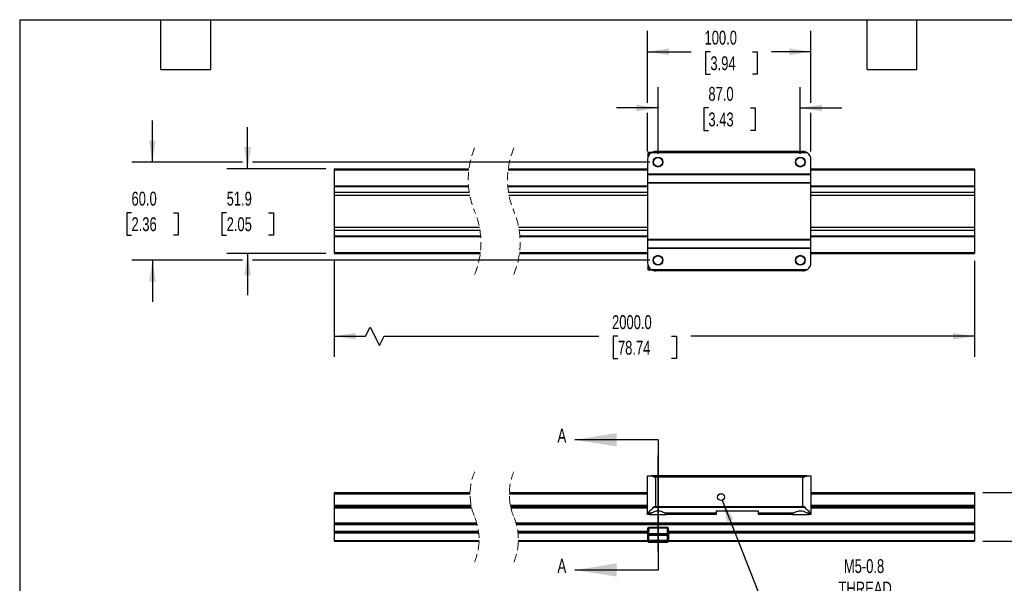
# Model space of a CAD drawing. Header units: millimetres. Extents: x 25 to 1092, y 25 to 838.
# Tile 2 of 6: x 25 to 628, y 493 to 838. Entities that reach past the tile are written whole.
import ezdxf

# ---------------------------------------------------------------- set-up
doc = ezdxf.new("R2010")
doc.units = ezdxf.units.MM
doc.header["$LTSCALE"] = 4
for name, pattern in [('SLD-Center', [19.05, 15.24, -1.27, 1.27, -1.27]), ('SLD-Dashed', [1.905, 1.27, -0.635]), ('SLD-Solid', [0])]:
    doc.linetypes.add(name, pattern=pattern)
doc.layers.add('CENTER', color=40, linetype='SLD-Center')
doc.layers.add('DIMENSIONS', color=140, linetype='SLD-Solid', lineweight=25)
doc.layers.add('TEXT', color=140, linetype='SLD-Solid', lineweight=25)
doc.styles.add('SLDTEXTSTYLE0', font='TXT', dxfattribs={"width": 0.7})
doc.dimstyles.new('SLDDIMSTYLE0', dxfattribs={"dimtxt": 8.632031, "dimasz": 13.208, "dimexe": 0, "dimexo": 0.0625, "dimgap": 2.158008, "dimtad": 0, "dimtih": 1, "dimtoh": 1, "dimrnd": 1e-09, "dimzin": 12, "dimdsep": 46, "dimtxsty": 'SLDTEXTSTYLE0', "dimsah": 1, "dimcen": 0, "dimadec": 0, "dimazin": 3, "dimtfac": 1, "dimtofl": 0, "dimtmove": 0, "dimatfit": 3, "dimfxl": 0, "dimfrac": 2, "dimtolj": 1, "dimtzin": 12, "dimarcsym": 0})
doc.dimstyles.new('SLDDIMSTYLE1', dxfattribs={"dimtxt": 8.632031, "dimasz": 13.208, "dimexe": 0, "dimexo": 0.0625, "dimgap": 2.158008, "dimtad": 0, "dimtih": 1, "dimtoh": 1, "dimrnd": 1e-09, "dimzin": 12, "dimdsep": 46, "dimtxsty": 'SLDTEXTSTYLE0', "dimsah": 1, "dimcen": 0.09, "dimadec": 0, "dimazin": 3, "dimtfac": 1, "dimtmove": 0, "dimatfit": 0, "dimfxl": 0, "dimfrac": 2, "dimtolj": 1, "dimtzin": 12, "dimarcsym": 0})
doc.dimstyles.new('SLDDIMSTYLE2', dxfattribs={"dimtxt": 8.632031, "dimasz": 13.208, "dimexe": 0, "dimexo": 0.0625, "dimgap": 2.158008, "dimtad": 0, "dimtih": 1, "dimtoh": 1, "dimrnd": 1e-09, "dimzin": 4, "dimdsep": 46, "dimtxsty": 'SLDTEXTSTYLE0', "dimsah": 1, "dimcen": 0.09, "dimadec": 0, "dimazin": 1, "dimtfac": 1, "dimtmove": 0, "dimatfit": 0, "dimfxl": 0, "dimfrac": 2, "dimtolj": 1, "dimtzin": 12, "dimarcsym": 0})
doc.dimstyles.new('SLDDIMSTYLE4', dxfattribs={"dimtxt": 8.632031, "dimasz": 13.208, "dimexe": 0, "dimexo": 0.0625, "dimgap": 2.158008, "dimtad": 0, "dimtih": 1, "dimtoh": 1, "dimrnd": 1e-09, "dimzin": 4, "dimdsep": 46, "dimtxsty": 'SLDTEXTSTYLE0', "dimsah": 1, "dimcen": 0.09, "dimadec": 0, "dimazin": 1, "dimtfac": 1, "dimtofl": 0, "dimtmove": 0, "dimatfit": 3, "dimfxl": 0, "dimfrac": 2, "dimtolj": 1, "dimtzin": 12, "dimarcsym": 0})

# ---------------------------------------------------------------- blocks, each defined once
blk = doc.blocks.new('_D')
at = {"layer": 'DIMENSIONS'}
for p, q in [((455.05, 544.22), (478.81, 483.58)), ((478.81, 483.58), (501.04, 483.58))]:
    blk.add_line(p, q, dxfattribs=at)
blk.add_solid([(455.05, 544.22), (457.97, 531.18), (461.76, 532.66)], dxfattribs=at)
at = {"layer": 'DIMENSIONS', "attachment_point": 1, "style": 'SLDTEXTSTYLE0'}
for s, insert, char_height in [('M5-0.8', (529.4, 508.21), 8.467), ('THREAD', (526.12, 494.49), 8.467), ('BRAKE MOUNT', (507.39, 480.77), 8.4667), ('HOLE', (534.15, 467.06), 8.467)]:
    blk.add_mtext(s, dxfattribs=dict(at, insert=insert, char_height=char_height))
blk = doc.blocks.new('_D_1')
at = {"layer": 'DIMENSIONS'}
for p, q in [((679.2, 573.79), (653.8, 573.79)), ((653.8, 573.79), (653.8, 548.97)), ((694.76, 573.79), (691.86, 573.79)), ((691.86, 573.79), (691.86, 560.08)), ((720.41, 573.79), (723.31, 573.79)), ((723.31, 573.79), (723.31, 560.08)), ((691.86, 560.08), (694.76, 560.08)), ((723.31, 560.08), (720.41, 560.08)), ((614.36, 548.97), (666.5, 548.97)), ((614.36, 519.19), (666.5, 519.19)), ((653.8, 519.19), (653.8, 493.79))]:
    blk.add_line(p, q, dxfattribs=at)
for points in [[(653.8, 548.97), (655.84, 562.18), (651.77, 562.18)], [(653.8, 519.19), (651.77, 505.98), (655.84, 505.98)]]:
    blk.add_solid(points, dxfattribs=at)
at = {"layer": 'DIMENSIONS', "char_height": 8.467, "attachment_point": 1, "style": 'SLDTEXTSTYLE0'}
for s, insert in [('29.8', (694.76, 586.64)), ('1.17', (694.76, 570.99))]:
    blk.add_mtext(s, dxfattribs=dict(at, insert=insert))
blk = doc.blocks.new('_D_4')
at = {"layer": 'DIMENSIONS'}
for p, q in [((217.68, 690.79), (217.68, 631.89)), ((609.28, 690.79), (609.28, 631.89)), ((217.68, 644.59), (236.97, 644.59)), ((236.97, 644.59), (239.79, 650.23)), ((239.79, 650.23), (245.44, 638.94)), ((245.44, 638.94), (248.26, 644.59)), ((248.26, 644.59), (379.55, 644.59)), ((391.25, 644.59), (388.35, 644.59)), ((388.35, 644.59), (388.35, 630.87)), ((424.08, 644.59), (426.98, 644.59)), ((426.98, 644.59), (426.98, 630.87)), ((609.28, 644.59), (435.77, 644.59)), ((388.35, 630.87), (391.25, 630.87)), ((426.98, 630.87), (424.08, 630.87))]:
    blk.add_line(p, q, dxfattribs=at)
for points in [[(217.68, 644.59), (230.89, 642.56), (230.89, 646.62)], [(609.28, 644.59), (596.07, 646.62), (596.07, 642.56)]]:
    blk.add_solid(points, dxfattribs=at)
at = {"layer": 'DIMENSIONS', "char_height": 8.467, "attachment_point": 1, "style": 'SLDTEXTSTYLE0'}
for s, insert in [('2000.0', (387.65, 657.43)), ('78.74', (391.25, 641.78))]:
    blk.add_mtext(s, dxfattribs=dict(at, insert=insert))
blk = doc.blocks.new('_D_5')
at = {"layer": 'DIMENSIONS'}
for p, q in [((106.59, 751.09), (106.59, 776.49)), ((161.74, 751.09), (93.89, 751.09)), ((410.7, 751.09), (167.84, 751.09)), ((93.77, 720.14), (90.87, 720.14)), ((90.87, 720.14), (90.87, 706.42)), ((119.42, 720.14), (122.32, 720.14)), ((122.32, 720.14), (122.32, 706.42)), ((90.87, 706.42), (93.77, 706.42)), ((122.32, 706.42), (119.42, 706.42)), ((161.74, 691.09), (93.89, 691.09)), ((106.59, 691.09), (106.59, 665.69)), ((410.7, 691.09), (167.84, 691.09))]:
    blk.add_line(p, q, dxfattribs=at)
for points in [[(106.59, 751.09), (108.62, 764.3), (104.56, 764.3)], [(106.59, 691.09), (104.56, 677.88), (108.62, 677.88)]]:
    blk.add_solid(points, dxfattribs=at)
at = {"layer": 'DIMENSIONS', "char_height": 8.467, "attachment_point": 1, "style": 'SLDTEXTSTYLE0'}
for s, insert in [('60.0', (93.77, 732.98)), ('2.36', (93.77, 717.33))]:
    blk.add_mtext(s, dxfattribs=dict(at, insert=insert))
blk = doc.blocks.new('_D_6')
at = {"layer": 'DIMENSIONS'}
for p, q in [((164.79, 747.06), (164.79, 772.46)), ((212.6, 747.06), (152.09, 747.06)), ((151.96, 720.14), (149.07, 720.14)), ((149.07, 720.14), (149.07, 706.42)), ((177.62, 720.14), (180.51, 720.14)), ((180.51, 720.14), (180.51, 706.42)), ((149.07, 706.42), (151.96, 706.42)), ((180.51, 706.42), (177.62, 706.42)), ((212.6, 695.11), (152.09, 695.11)), ((164.79, 695.11), (164.79, 669.71))]:
    blk.add_line(p, q, dxfattribs=at)
for points in [[(164.79, 747.06), (166.82, 760.27), (162.76, 760.27)], [(164.79, 695.11), (162.76, 681.9), (166.82, 681.9)]]:
    blk.add_solid(points, dxfattribs=at)
at = {"layer": 'DIMENSIONS', "char_height": 8.467, "attachment_point": 1, "style": 'SLDTEXTSTYLE0'}
for s, insert in [('51.9', (151.96, 732.98)), ('2.05', (151.96, 717.33))]:
    blk.add_mtext(s, dxfattribs=dict(at, insert=insert))
blk = doc.blocks.new('_D_7')
at = {"layer": 'DIMENSIONS'}
for p, q in [((415.78, 756.17), (415.78, 796.94)), ((502.78, 756.17), (502.78, 796.94)), ((415.78, 784.24), (390.38, 784.24)), ((446.57, 784.24), (443.67, 784.24)), ((443.67, 784.24), (443.67, 770.52)), ((472.22, 784.24), (475.12, 784.24)), ((475.12, 784.24), (475.12, 770.52)), ((502.78, 784.24), (528.18, 784.24)), ((443.67, 770.52), (446.57, 770.52)), ((475.12, 770.52), (472.22, 770.52))]:
    blk.add_line(p, q, dxfattribs=at)
for points in [[(415.78, 784.24), (402.57, 786.27), (402.57, 782.2)], [(502.78, 784.24), (515.99, 782.2), (515.99, 786.27)]]:
    blk.add_solid(points, dxfattribs=at)
at = {"layer": 'DIMENSIONS', "char_height": 8.467, "attachment_point": 1, "style": 'SLDTEXTSTYLE0'}
for s, insert in [('87.0', (446.57, 797.08)), ('3.43', (446.57, 781.43))]:
    blk.add_mtext(s, dxfattribs=dict(at, insert=insert))
blk = doc.blocks.new('_D_8')
at = {"layer": 'DIMENSIONS'}
for p, q in [((409.28, 787.28), (409.28, 831.3)), ((509.28, 787.28), (509.28, 831.3)), ((409.28, 818.6), (436.09, 818.6)), ((447.78, 818.6), (444.88, 818.6)), ((444.88, 818.6), (444.88, 804.88)), ((473.43, 818.6), (476.33, 818.6)), ((476.33, 818.6), (476.33, 804.88)), ((509.28, 818.6), (485.13, 818.6)), ((444.88, 804.88), (447.78, 804.88)), ((476.33, 804.88), (473.43, 804.88)), ((409.28, 757.67), (409.28, 781.19)), ((509.28, 757.67), (509.28, 781.19))]:
    blk.add_line(p, q, dxfattribs=at)
for points in [[(409.28, 818.6), (422.49, 816.56), (422.49, 820.63)], [(509.28, 818.6), (496.07, 820.63), (496.07, 816.56)]]:
    blk.add_solid(points, dxfattribs=at)
at = {"layer": 'DIMENSIONS', "char_height": 8.467, "attachment_point": 1, "style": 'SLDTEXTSTYLE0'}
for s, insert in [('100.0', (444.19, 831.44)), ('3.94', (447.78, 815.79))]:
    blk.add_mtext(s, dxfattribs=dict(at, insert=insert))

msp = doc.modelspace()

# ---------------------------------------------------------------- linework, layer by layer
for p, q in [((409.483, 756.377), (409.431, 756.43)), ((409.431, 756.43), (409.431, 753.803)), ((409.983, 756.367), (409.483, 756.367)), ((409.483, 756.367), (409.483, 753.997)), ((409.931, 756.93), (409.983, 756.877)), ((411.806, 756.93), (409.931, 756.93)), ((411.711, 756.877), (409.983, 756.877)), ((411.007, 756.367), (409.983, 756.367)), ((409.983, 756.367), (409.983, 755.143)), ((507.066, 756.74), (411.495, 756.74)), ((506.845, 756.88), (411.716, 756.88)), ((504.94, 757.544), (413.621, 757.544)), ((414.281, 757.588), (504.281, 757.588)), ((217.682, 747.062), (300.146, 747.062)), ((217.682, 747.062), (217.682, 746.3)), ((324.146, 747.062), (409.281, 747.062)), ((409.281, 752.588), (409.281, 743.688)), ((509.281, 743.688), (509.281, 752.588)), ((509.281, 747.062), (609.281, 747.062)), ((609.281, 747.062), (609.281, 746.3)), ((217.682, 746.3), (300.05, 746.3)), ((217.682, 746.3), (217.682, 736.532)), ((324.05, 746.3), (409.281, 746.3)), ((509.281, 743.688), (409.281, 743.688)), ((409.281, 743.688), (409.281, 743.466)), ((409.281, 743.466), (509.281, 743.466)), ((409.281, 743.466), (409.281, 738.709)), ((509.281, 746.3), (609.281, 746.3)), ((509.281, 743.466), (509.281, 743.688)), ((509.281, 738.709), (509.281, 743.466)), ((609.281, 746.3), (609.281, 736.532)), ((217.682, 736.532), (299.857, 736.532)), ((217.682, 736.532), (217.682, 736.468)), ((217.682, 736.468), (217.682, 736.111)), ((217.682, 736.468), (299.862, 736.468)), ((217.682, 736.111), (217.682, 732.803)), ((217.682, 736.111), (299.891, 736.111)), ((323.857, 736.532), (409.281, 736.532)), ((323.862, 736.468), (409.281, 736.468)), ((323.891, 736.111), (409.281, 736.111)), ((409.281, 738.709), (509.281, 738.709)), ((409.281, 738.709), (409.281, 738.501)), ((409.281, 738.488), (509.281, 738.488)), ((409.281, 738.488), (409.281, 703.688)), ((509.281, 738.501), (509.281, 738.709)), ((509.281, 703.688), (509.281, 738.488)), ((509.281, 736.532), (609.281, 736.532)), ((509.281, 736.468), (609.281, 736.468)), ((509.281, 736.111), (609.281, 736.111)), ((609.281, 736.532), (609.281, 736.468)), ((609.281, 736.468), (609.281, 736.111)), ((609.281, 736.111), (609.281, 732.803)), ((217.682, 732.803), (217.682, 730.881)), ((217.682, 732.803), (300.287, 732.803)), ((217.682, 730.881), (217.682, 711.294)), ((217.682, 730.881), (300.62, 730.881)), ((324.287, 732.803), (409.281, 732.803)), ((324.62, 730.881), (409.281, 730.881)), ((509.281, 732.803), (609.281, 732.803)), ((509.281, 730.881), (609.281, 730.881)), ((609.281, 732.803), (609.281, 730.881)), ((609.281, 730.881), (609.281, 711.294)), ((217.682, 711.294), (217.682, 709.372)), ((217.682, 711.294), (306.526, 711.294)), ((330.526, 711.294), (409.281, 711.294)), ((509.281, 711.294), (609.281, 711.294)), ((609.281, 711.294), (609.281, 709.372)), ((217.682, 709.372), (217.682, 706.064)), ((217.682, 709.372), (306.86, 709.372)), ((217.682, 706.064), (217.682, 705.707)), ((217.682, 706.064), (307.255, 706.064)), ((217.682, 705.707), (217.682, 705.643)), ((217.682, 705.707), (307.285, 705.707)), ((217.682, 705.643), (307.29, 705.643)), ((217.682, 705.643), (217.682, 695.875)), ((330.859, 709.372), (409.281, 709.372)), ((331.255, 706.064), (409.281, 706.064)), ((331.285, 705.707), (409.281, 705.707)), ((331.29, 705.643), (409.281, 705.643)), ((509.281, 709.372), (609.281, 709.372)), ((509.281, 706.064), (609.281, 706.064)), ((509.281, 705.707), (609.281, 705.707)), ((509.281, 705.643), (609.281, 705.643)), ((609.281, 709.372), (609.281, 706.064)), ((609.281, 706.064), (609.281, 705.707)), ((609.281, 705.707), (609.281, 705.643)), ((609.281, 705.643), (609.281, 695.875)), ((509.281, 703.688), (409.281, 703.688)), ((409.281, 703.675), (409.281, 703.466)), ((409.281, 703.466), (509.281, 703.466)), ((409.281, 703.466), (409.281, 698.709)), ((409.281, 698.709), (509.281, 698.709)), ((409.281, 698.709), (409.281, 698.488)), ((409.281, 698.488), (509.281, 698.488)), ((409.281, 698.488), (409.281, 689.588)), ((509.281, 703.466), (509.281, 703.675)), ((509.281, 698.709), (509.281, 703.466)), ((509.281, 698.488), (509.281, 698.709)), ((509.281, 689.588), (509.281, 698.488)), ((217.682, 695.875), (307.096, 695.875)), ((217.682, 695.875), (217.682, 695.113)), ((217.682, 695.113), (307.001, 695.113)), ((331.001, 695.113), (409.281, 695.113)), ((331.096, 695.875), (409.281, 695.875)), ((509.281, 695.875), (609.281, 695.875)), ((509.281, 695.113), (609.281, 695.113)), ((609.281, 695.875), (609.281, 695.113)), ((409.431, 688.372), (409.431, 685.745)), ((409.483, 688.178), (409.483, 685.808)), ((409.983, 687.032), (409.983, 685.808)), ((409.431, 685.745), (409.483, 685.798)), ((409.483, 685.808), (409.983, 685.808)), ((409.983, 685.298), (409.931, 685.246)), ((409.931, 685.246), (411.831, 685.246)), ((409.983, 685.808), (411.007, 685.808)), ((409.983, 685.298), (411.711, 685.298)), ((411.495, 685.435), (507.066, 685.435)), ((506.845, 685.295), (411.716, 685.295)), ((504.94, 684.631), (413.621, 684.631)), ((504.281, 684.588), (414.281, 684.588)), ((409.281, 535.976), (409.281, 559.172)), ((409.281, 559.172), (411.495, 559.172)), ((411.495, 559.172), (507.066, 559.172)), ((506.845, 559.13), (411.716, 559.13)), ((504.94, 558.466), (413.621, 558.466)), ((414.281, 558.323), (414.281, 540.457)), ((504.281, 558.323), (414.281, 558.323)), ((504.281, 540.457), (504.281, 558.323)), ((507.066, 559.172), (509.281, 559.172)), ((509.281, 559.172), (509.281, 535.976)), ((217.682, 548.973), (217.682, 548.211)), ((217.682, 548.973), (300.83, 548.973)), ((217.682, 548.211), (300.815, 548.211)), ((217.682, 548.211), (217.682, 541.286)), ((324.815, 548.211), (409.281, 548.211)), ((324.83, 548.973), (409.281, 548.973)), ((453.777, 548.211), (454.785, 548.211)), ((509.281, 548.973), (609.281, 548.973)), ((509.281, 548.211), (609.281, 548.211)), ((609.281, 548.973), (609.281, 548.211)), ((609.281, 548.211), (609.281, 541.286)), ((217.682, 541.286), (301.423, 541.286)), ((217.682, 541.286), (217.682, 540.524)), ((217.682, 540.524), (301.574, 540.524)), ((217.682, 540.524), (217.682, 540.035)), ((217.682, 540.035), (217.682, 539.607)), ((217.682, 540.035), (301.68, 540.035)), ((217.682, 539.607), (301.778, 539.607)), ((217.682, 539.607), (217.682, 530.397)), ((325.423, 541.286), (409.281, 541.286)), ((325.574, 540.524), (409.281, 540.524)), ((325.68, 540.035), (409.281, 540.035)), ((325.778, 539.607), (409.281, 539.607)), ((409.281, 535.525), (409.281, 535.976)), ((411.446, 536.423), (409.499, 536.423)), ((505.743, 539.742), (412.819, 539.742)), ((414.281, 540.457), (504.281, 540.457)), ((451.281, 536.423), (420.115, 536.423)), ((477.281, 537.525), (451.281, 537.525)), ((451.281, 537.525), (451.281, 536.423)), ((451.281, 536.423), (451.281, 535.525)), ((477.281, 536.423), (477.281, 537.525)), ((498.446, 536.423), (477.281, 536.423)), ((477.281, 535.525), (477.281, 536.423)), ((509.062, 536.423), (507.115, 536.423)), ((509.281, 541.286), (609.281, 541.286)), ((509.281, 540.524), (609.281, 540.524)), ((509.281, 540.035), (609.281, 540.035)), ((509.281, 539.607), (609.281, 539.607)), ((509.281, 535.976), (509.281, 535.525)), ((609.281, 541.286), (609.281, 540.524)), ((609.281, 540.524), (609.281, 540.035)), ((609.281, 540.035), (609.281, 539.607)), ((609.281, 539.607), (609.281, 530.397)), ((217.682, 530.397), (304.875, 530.397)), ((217.682, 530.397), (217.682, 529.922)), ((217.682, 529.922), (305.011, 529.922)), ((217.682, 529.922), (217.682, 529.448)), ((328.875, 530.397), (609.281, 530.397)), ((329.011, 529.922), (609.281, 529.922)), ((410.531, 535.525), (409.281, 535.525)), ((410.531, 535.525), (421.031, 535.525)), ((451.281, 535.525), (421.031, 535.525)), ((497.531, 535.525), (477.281, 535.525)), ((497.531, 535.525), (508.031, 535.525)), ((509.281, 535.525), (508.031, 535.525)), ((609.281, 530.397), (609.281, 529.922)), ((609.281, 529.922), (609.281, 529.448)), ((217.682, 529.448), (305.14, 529.448)), ((217.682, 529.448), (217.682, 525.297)), ((217.682, 525.297), (217.682, 524.822)), ((217.682, 525.297), (305.98, 525.297)), ((217.682, 524.822), (306.043, 524.822)), ((217.682, 524.822), (217.682, 524.348)), ((217.682, 524.348), (217.682, 519.647)), ((217.682, 524.348), (306.101, 524.348)), ((329.14, 529.448), (609.281, 529.448)), ((329.98, 525.297), (409.525, 525.297)), ((330.043, 524.822), (409.517, 524.822)), ((330.101, 524.348), (409.508, 524.348)), ((409.5, 523.898), (409.557, 527.13)), ((410.057, 527.138), (410, 523.906)), ((410, 523.906), (421.561, 523.906)), ((421.504, 527.631), (410.057, 527.631)), ((421.505, 527.138), (410.057, 527.138)), ((421.561, 523.906), (421.505, 527.138)), ((422.005, 527.13), (422.061, 523.898)), ((422.037, 525.297), (609.281, 525.297)), ((422.045, 524.822), (609.281, 524.822)), ((422.053, 524.348), (609.281, 524.348)), ((609.281, 529.448), (609.281, 525.297)), ((609.281, 525.297), (609.281, 524.822)), ((609.281, 524.822), (609.281, 524.348)), ((609.281, 524.348), (609.281, 519.647)), ((217.682, 519.647), (217.682, 519.189)), ((217.682, 519.647), (306.328, 519.647)), ((217.682, 519.189), (217.682, 519.172)), ((217.682, 519.189), (306.317, 519.189)), ((217.682, 519.172), (306.316, 519.172)), ((330.316, 519.172), (409.45, 519.172)), ((330.317, 519.189), (409.447, 519.189)), ((330.328, 519.647), (409.435, 519.647)), ((409.431, 519.9), (409.483, 522.913)), ((409.437, 519.524), (409.431, 519.9)), ((409.431, 519.9), (409.931, 519.9)), ((409.437, 519.517), (409.437, 519.524)), ((409.93, 518.715), (409.93, 518.715)), ((409.93, 518.715), (421.632, 518.715)), ((409.983, 522.913), (409.931, 519.9)), ((409.931, 519.9), (409.937, 519.524)), ((409.931, 519.9), (421.631, 519.9)), ((409.937, 519.524), (421.624, 519.524)), ((421.624, 519.168), (409.937, 519.168)), ((409.983, 523.414), (421.578, 523.414)), ((409.983, 522.913), (421.578, 522.913)), ((421.631, 519.9), (421.578, 522.913)), ((421.624, 519.524), (421.631, 519.9)), ((421.631, 519.9), (422.131, 519.9)), ((422.078, 522.913), (422.131, 519.9)), ((422.111, 519.172), (609.281, 519.172)), ((422.114, 519.189), (609.281, 519.189)), ((422.131, 519.9), (422.124, 519.524)), ((422.124, 519.524), (422.124, 519.517)), ((422.126, 519.647), (609.281, 519.647)), ((609.281, 519.647), (609.281, 519.189)), ((609.281, 519.189), (609.281, 519.172))]:
    msp.add_line(p, q)
at = {"flags": 128}
for points in [[(412.819, 539.742), (411.918, 538.842), (411.107, 538.031), (410.417, 537.341), (409.874, 536.798), (409.499, 536.423)], [(509.062, 536.423), (508.687, 536.798), (508.144, 537.341), (507.454, 538.031), (506.643, 538.842), (505.743, 539.742)], [(409.483, 522.923), (409.485, 523.015), (409.49, 523.274), (409.495, 523.566), (409.5, 523.898)], [(409.983, 523.414), (409.985, 523.461), (409.99, 523.592), (409.995, 523.739), (410, 523.906)], [(422.061, 523.898), (422.068, 523.48), (422.074, 523.144), (422.076, 523.02)]]:
    msp.add_lwpolyline(points, dxfattribs=at)
for centre, radius in [((415.781, 751.088), 3), ((415.781, 751.087), 2.75), ((502.781, 751.088), 3), ((502.781, 751.088), 2.75), ((415.781, 691.088), 3), ((415.781, 691.087), 2.75), ((502.781, 691.088), 3), ((502.781, 691.088), 2.75), ((454.281, 546.173), 2.1)]:
    msp.add_circle(centre, radius)
at = {"color": 7, "linetype": 'SLD-Dashed', "lineweight": 18}
for centre, radius, start, end in [((349.983, 740.425), 50.277, 157.380135, 202.619865), ((373.983, 740.425), 50.277, 157.380135, 202.619865), ((257.164, 701.75), 50.277, 337.380135, 22.619865), ((281.164, 701.75), 50.277, 337.380135, 22.619865), ((336.693, 547.873), 35.88, 157.380135, 202.619865), ((360.693, 547.873), 35.88, 157.380135, 202.619865), ((270.453, 520.273), 35.88, 337.380135, 22.619865), ((294.453, 520.273), 35.88, 337.380135, 22.619865)]:
    msp.add_arc(centre, radius, start, end, dxfattribs=at)
for centre, radius, start, end in [((414.281, 752.587), 5, 123.856234, 179.999432), ((414.292, 752.571), 5.02, 120.863356, 123.852465), ((414.281, 752.587), 5.001, 90.000423, 97.579572), ((504.281, 752.589), 4.999, 82.418894, 90.001112), ((504.298, 752.615), 4.968, 56.131917, 59.152262), ((504.281, 752.588), 5, 359.998157, 56.146177), ((414.281, 689.588), 5, 180.000568, 236.143766), ((504.281, 689.587), 5, 303.853823, 0.001843), ((414.292, 689.604), 5.02, 236.147535, 239.136644), ((414.281, 689.588), 5.001, 262.420428, 269.999577), ((504.281, 689.586), 4.999, 269.998888, 277.581106), ((504.298, 689.56), 4.968, 300.847738, 303.868083), ((413.593, 569.408), 10.448, 258.41946, 259.654983), ((414.292, 559.967), 1.644, 245.928315, 269.619667), ((504.27, 559.966), 1.643, 270.375658, 294.07636), ((504.989, 569.302), 10.34, 280.338558, 281.587), ((409.923, 535.939), 0.644, 131.21764, 176.685822), ((411.748, 535.199), 1.26, 103.875982, 165.014498), ((414.402, 538.356), 2.104, 93.307762, 138.793831), ((419.813, 535.199), 1.26, 14.985502, 76.124018), ((498.748, 535.199), 1.26, 103.875982, 165.014498), ((504.159, 538.356), 2.104, 41.206169, 86.692238), ((506.813, 535.199), 1.26, 14.985502, 76.124018), ((508.638, 535.939), 0.643, 3.300822, 48.795716)]:
    msp.add_arc(centre, radius, start, end)
for points, knots in [([(409.931, 756.93), (409.86, 756.921), (409.712, 756.902), (409.545, 756.767), (409.447, 756.599), (409.436, 756.485), (409.431, 756.43)], [0, 0, 0, 0, 0.27031826, 0.56243671, 0.7897185, 1, 1, 1, 1]), ([(409.983, 756.877), (409.912, 756.868), (409.764, 756.849), (409.596, 756.713), (409.499, 756.545), (409.489, 756.431), (409.483, 756.377)], [0, 0, 0, 0, 0.2726815, 0.5654516, 0.7917476, 1, 1, 1, 1]), ([(409.483, 756.367), (409.483, 756.368), (409.483, 756.37), (409.483, 756.373), (409.483, 756.375), (409.483, 756.376), (409.483, 756.377), (409.483, 756.377)], [0, 0, 0, 0, 0.3169888, 0.5743338, 0.7713461, 0.9271333, 1, 1, 1, 1]), ([(409.983, 756.877), (409.983, 756.863), (409.983, 756.812), (409.983, 756.707), (409.983, 756.551), (409.983, 756.431), (409.983, 756.367)], [0, 0, 0, 0, 0.0810632, 0.2989824, 0.6212915, 1, 1, 1, 1]), ([(413.621, 757.544), (413.059, 757.418), (412.393, 757.27), (411.808, 756.933), (411.716, 756.88)], [0, 0, 0, 0, 0.8435047, 1, 1, 1, 1]), ([(506.845, 756.88), (506.462, 757.076), (505.856, 757.387), (505.187, 757.501), (504.94, 757.544)], [0, 0, 0, 0, 0.6315336, 1, 1, 1, 1]), ([(409.431, 685.745), (409.44, 685.675), (409.458, 685.527), (409.593, 685.359), (409.761, 685.262), (409.876, 685.251), (409.931, 685.246)], [0, 0, 0, 0, 0.2702748, 0.5624042, 0.7896869, 1, 1, 1, 1]), ([(409.483, 685.808), (409.483, 685.807), (409.483, 685.804), (409.483, 685.801), (409.483, 685.799), (409.483, 685.798), (409.483, 685.798)], [0, 0, 0, 0, 0.4212496, 0.7642488, 0.936038, 1, 1, 1, 1]), ([(409.983, 685.298), (409.918, 685.306), (409.787, 685.321), (409.621, 685.436), (409.506, 685.602), (409.491, 685.733), (409.483, 685.798)], [0, 0, 0, 0, 0.2499824, 0.5000108, 0.7500101, 1, 1, 1, 1]), ([(409.983, 685.808), (409.983, 685.744), (409.983, 685.624), (409.983, 685.468), (409.983, 685.363), (409.983, 685.312), (409.983, 685.298)], [0, 0, 0, 0, 0.3787085, 0.7010176, 0.9189368, 1, 1, 1, 1]), ([(411.716, 685.295), (412.099, 685.099), (412.706, 684.788), (413.375, 684.674), (413.621, 684.631)], [0, 0, 0, 0, 0.6315336, 1, 1, 1, 1]), ([(504.94, 684.631), (505.502, 684.757), (506.168, 684.905), (506.753, 685.242), (506.845, 685.295)], [0, 0, 0, 0, 0.8435309, 1, 1, 1, 1]), ([(411.716, 559.13), (412.112, 559.021), (412.762, 558.842), (413.379, 558.572), (413.621, 558.466)], [0, 0, 0, 0, 0.608026, 1, 1, 1, 1]), ([(504.94, 558.466), (505.473, 558.699), (506.093, 558.971), (506.753, 559.11), (506.845, 559.13)], [0, 0, 0, 0, 0.8596665, 1, 1, 1, 1]), ([(411.446, 536.423), (411.86, 536.626), (412.786, 537.08), (414.116, 537.671), (415.517, 537.95), (416.878, 537.832), (418.199, 537.362), (419.273, 536.823), (419.902, 536.524), (420.115, 536.423)], [0, 0, 0, 0, 0.1499858, 0.3351875, 0.4711988, 0.6094648, 0.7735193, 0.9233603, 1, 1, 1, 1]), ([(498.446, 536.423), (498.86, 536.626), (499.786, 537.08), (501.116, 537.671), (502.517, 537.95), (503.878, 537.832), (505.199, 537.362), (506.273, 536.823), (506.902, 536.524), (507.115, 536.423)], [0, 0, 0, 0, 0.1499858, 0.3351815, 0.4711927, 0.6094587, 0.7735193, 0.9233603, 1, 1, 1, 1]), ([(409.5, 523.898), (409.513, 523.9), (409.562, 523.908), (409.665, 523.907), (409.819, 523.91), (409.937, 523.908), (410, 523.906)], [0, 0, 0, 0, 0.0771647, 0.2938217, 0.617902, 1, 1, 1, 1]), ([(409.536, 523.911), (409.535, 523.858), (409.532, 523.754), (409.529, 523.603), (409.527, 523.464), (409.525, 523.376), (409.524, 523.335)], [0, 0, 0, 0, 0.2766355, 0.5420959, 0.7863721, 1, 1, 1, 1]), ([(410.057, 527.138), (409.993, 527.14), (409.875, 527.142), (409.721, 527.139), (409.618, 527.14), (409.57, 527.132), (409.557, 527.13)], [0, 0, 0, 0, 0.3822166, 0.7061773, 0.9229531, 1, 1, 1, 1]), ([(409.557, 527.13), (409.557, 527.131), (409.557, 527.133), (409.557, 527.135), (409.557, 527.137), (409.557, 527.138), (409.557, 527.139), (409.557, 527.139)], [0, 0, 0, 0, 0.3217944, 0.5817156, 0.7795202, 0.9328429, 1, 1, 1, 1]), ([(409.595, 527.321), (409.594, 527.316), (409.594, 527.298), (409.593, 527.26), (409.592, 527.202), (409.592, 527.158), (409.591, 527.134)], [0, 0, 0, 0, 0.0758614, 0.291729, 0.6156672, 1, 1, 1, 1]), ([(409.596, 527.321), (409.596, 527.323), (409.61, 527.389), (409.703, 527.494), (409.862, 527.609), (409.992, 527.623), (410.057, 527.631)], [0, 0, 0, 0, 0.0131143, 0.3420736, 0.6709899, 1, 1, 1, 1]), ([(410.057, 527.631), (410.057, 527.618), (410.057, 527.571), (410.057, 527.47), (410.057, 527.318), (410.057, 527.202), (410.057, 527.138)], [0, 0, 0, 0, 0.0754499, 0.2908097, 0.6147169, 1, 1, 1, 1]), ([(421.854, 527.462), (421.828, 527.483), (421.775, 527.525), (421.682, 527.566), (421.587, 527.591), (421.523, 527.593), (421.492, 527.594)], [0, 0, 0, 0, 0.2575708, 0.5141911, 0.7634436, 1, 1, 1, 1]), ([(421.505, 527.138), (421.505, 527.202), (421.505, 527.318), (421.504, 527.47), (421.505, 527.571), (421.504, 527.618), (421.504, 527.631)], [0, 0, 0, 0, 0.3852831, 0.7091903, 0.9245501, 1, 1, 1, 1]), ([(422.004, 527.139), (421.995, 527.209), (421.975, 527.353), (421.841, 527.517), (421.674, 527.614), (421.56, 527.625), (421.504, 527.631)], [0, 0, 0, 0, 0.2674218, 0.5584963, 0.7869745, 1, 1, 1, 1]), ([(421.858, 527.14), (421.804, 527.14), (421.686, 527.141), (421.568, 527.139), (421.505, 527.138)], [0, 0, 0, 0, 0.4589213, 1, 1, 1, 1]), ([(421.561, 523.906), (421.625, 523.908), (421.743, 523.91), (421.896, 523.907), (422, 523.908), (422.048, 523.9), (422.061, 523.898)], [0, 0, 0, 0, 0.3822166, 0.7061773, 0.9229531, 1, 1, 1, 1]), ([(421.561, 523.906), (421.563, 523.836), (421.568, 523.71), (421.573, 523.555), (421.576, 523.461), (421.578, 523.424), (421.578, 523.414)], [0, 0, 0, 0, 0.4284195, 0.7722389, 0.9414001, 1, 1, 1, 1]), ([(421.967, 527.321), (421.953, 527.35), (421.926, 527.405), (421.859, 527.468), (421.77, 527.493), (421.714, 527.475), (421.684, 527.465)], [0, 0, 0, 0, 0.2682861, 0.5127493, 0.7444271, 1, 1, 1, 1]), ([(422.005, 527.13), (421.992, 527.132), (421.943, 527.14), (421.894, 527.14), (421.858, 527.14)], [0, 0, 0, 0, 0.2626242, 1, 1, 1, 1]), ([(421.97, 527.134), (421.97, 527.146), (421.969, 527.17), (421.969, 527.205), (421.968, 527.238), (421.967, 527.258), (421.967, 527.268)], [0, 0, 0, 0, 0.2760785, 0.5412585, 0.7856662, 1, 1, 1, 1]), ([(422.004, 527.139), (422.004, 527.139), (422.004, 527.139), (422.004, 527.138), (422.004, 527.136), (422.004, 527.133), (422.005, 527.131), (422.005, 527.13)], [0, 0, 0, 0, 0.0514233, 0.1650504, 0.3405455, 0.6272508, 1, 1, 1, 1]), ([(422.037, 523.335), (422.037, 523.376), (422.035, 523.464), (422.032, 523.603), (422.029, 523.754), (422.027, 523.858), (422.026, 523.911)], [0, 0, 0, 0, 0.213628, 0.4579044, 0.7233665, 1, 1, 1, 1]), ([(409.437, 519.524), (409.45, 519.523), (409.499, 519.519), (409.602, 519.521), (409.756, 519.521), (409.873, 519.523), (409.937, 519.524)], [0, 0, 0, 0, 0.0763585, 0.2930791, 0.6174379, 1, 1, 1, 1]), ([(409.437, 519.517), (409.448, 519.466), (409.471, 519.353), (409.611, 519.241), (409.772, 519.178), (409.883, 519.171), (409.937, 519.168)], [0, 0, 0, 0, 0.2263993, 0.5065219, 0.7549341, 1, 1, 1, 1]), ([(409.437, 519.517), (409.439, 519.433), (409.441, 519.336), (409.442, 519.239), (409.442, 519.225)], [0, 0, 0, 0, 0.856361, 1, 1, 1, 1]), ([(409.95, 518.715), (409.886, 518.721), (409.789, 518.73), (409.672, 518.791), (409.591, 518.855), (409.525, 518.935), (409.461, 519.051), (409.45, 519.148), (409.443, 519.211)], [0, 0, 0, 0, 0.23942248, 0.36829655, 0.50001284, 0.63169781, 0.76060813, 1, 1, 1, 1]), ([(409.483, 522.923), (409.483, 522.923), (409.483, 522.922), (409.483, 522.919), (409.483, 522.916), (409.483, 522.914), (409.483, 522.913)], [0, 0, 0, 0, 0.0949513, 0.3615985, 0.6601459, 1, 1, 1, 1]), ([(409.983, 522.913), (409.919, 522.914), (409.802, 522.916), (409.648, 522.916), (409.545, 522.918), (409.496, 522.914), (409.483, 522.913)], [0, 0, 0, 0, 0.3825621, 0.7069209, 0.9236415, 1, 1, 1, 1]), ([(409.64, 523.663), (409.616, 523.612), (409.566, 523.505), (409.52, 523.333), (409.491, 523.158), (409.487, 523.041), (409.485, 522.985)], [0, 0, 0, 0, 0.2434918, 0.5011863, 0.7600402, 1, 1, 1, 1]), ([(409.521, 523.104), (409.521, 523.1), (409.52, 523.081), (409.52, 523.042), (409.519, 522.983), (409.518, 522.938), (409.518, 522.914)], [0, 0, 0, 0, 0.0762065, 0.2927767, 0.6169722, 1, 1, 1, 1]), ([(409.522, 523.104), (409.523, 523.107), (409.537, 523.172), (409.629, 523.278), (409.788, 523.393), (409.918, 523.407), (409.983, 523.414)], [0, 0, 0, 0, 0.01305547, 0.34200229, 0.67104605, 1, 1, 1, 1]), ([(409.593, 518.858), (409.619, 518.835), (409.671, 518.791), (409.77, 518.739), (409.845, 518.731), (409.886, 518.727)], [0, 0, 0, 0, 0.3154129, 0.6243218, 1, 1, 1, 1]), ([(409.631, 523.317), (409.657, 523.339), (409.71, 523.381), (409.801, 523.423), (409.895, 523.448), (409.958, 523.45), (409.989, 523.451)], [0, 0, 0, 0, 0.2585296, 0.5153357, 0.7642999, 1, 1, 1, 1]), ([(409.937, 519.524), (409.937, 519.491), (409.937, 519.427), (409.937, 519.333), (409.937, 519.248), (409.937, 519.193), (409.937, 519.168)], [0, 0, 0, 0, 0.2769532, 0.5424998, 0.7865897, 1, 1, 1, 1]), ([(409.937, 519.168), (409.938, 519.076), (409.94, 518.952), (409.943, 518.653), (409.942, 518.778), (409.941, 518.844)], [0, 0, 0, 0, 0.5824242, 0.7792443, 1, 1, 1, 1]), ([(409.983, 523.414), (409.983, 523.402), (409.983, 523.353), (409.983, 523.25), (409.983, 523.096), (409.983, 522.977), (409.983, 522.913)], [0, 0, 0, 0, 0.0757829, 0.2918441, 0.6160067, 1, 1, 1, 1]), ([(421.573, 523.451), (421.603, 523.45), (421.666, 523.448), (421.76, 523.423), (421.852, 523.381), (421.904, 523.339), (421.93, 523.317)], [0, 0, 0, 0, 0.23585127, 0.48466653, 0.74147158, 1, 1, 1, 1]), ([(421.578, 522.913), (421.578, 522.977), (421.578, 523.096), (421.578, 523.25), (421.578, 523.353), (421.578, 523.402), (421.578, 523.414)], [0, 0, 0, 0, 0.3839933, 0.7081559, 0.9242172, 1, 1, 1, 1]), ([(421.578, 523.414), (421.643, 523.407), (421.772, 523.392), (421.936, 523.279), (422.053, 523.117), (422.069, 522.988), (422.078, 522.923)], [0, 0, 0, 0, 0.24998326, 0.49997028, 0.74999172, 1, 1, 1, 1]), ([(421.578, 522.913), (421.647, 522.914), (421.777, 522.917), (421.935, 522.916), (422.032, 522.918), (422.069, 522.914), (422.078, 522.913)], [0, 0, 0, 0, 0.4155225, 0.776541, 0.9468755, 1, 1, 1, 1]), ([(421.612, 518.715), (421.675, 518.721), (421.772, 518.731), (421.89, 518.791), (421.942, 518.835), (421.968, 518.858)], [0, 0, 0, 0, 0.4787467, 0.7366582, 1, 1, 1, 1]), ([(421.619, 518.719), (421.619, 518.756), (421.621, 518.905), (421.623, 519.055), (421.624, 519.168)], [0, 0, 0, 0, 0.2472153, 1, 1, 1, 1]), ([(421.624, 519.524), (421.624, 519.491), (421.624, 519.427), (421.624, 519.333), (421.624, 519.248), (421.624, 519.193), (421.624, 519.168)], [0, 0, 0, 0, 0.2769532, 0.5424998, 0.7865896, 1, 1, 1, 1]), ([(422.124, 519.524), (422.11, 519.523), (422.049, 519.518), (421.937, 519.521), (421.785, 519.521), (421.679, 519.523), (421.624, 519.524)], [0, 0, 0, 0, 0.0876653, 0.3630004, 0.6733826, 1, 1, 1, 1]), ([(421.624, 519.168), (421.694, 519.173), (421.833, 519.184), (421.999, 519.272), (422.104, 519.392), (422.118, 519.478), (422.124, 519.517)], [0, 0, 0, 0, 0.3129563, 0.6187833, 0.8255379, 1, 1, 1, 1]), ([(421.676, 518.727), (421.717, 518.731), (421.792, 518.739), (421.89, 518.791), (421.942, 518.835), (421.968, 518.858)], [0, 0, 0, 0, 0.3755663, 0.6845306, 1, 1, 1, 1]), ([(422.077, 522.985), (422.075, 523.041), (422.071, 523.158), (422.042, 523.333), (421.996, 523.505), (421.945, 523.612), (421.921, 523.663)], [0, 0, 0, 0, 0.2399586, 0.4988175, 0.7565376, 1, 1, 1, 1]), ([(422.119, 519.211), (422.111, 519.148), (422.1, 519.051), (422.037, 518.934), (421.991, 518.883), (421.968, 518.858)], [0, 0, 0, 0, 0.4787637, 0.7366448, 1, 1, 1, 1]), ([(422.1, 519.119), (422.096, 519.087), (422.087, 519.022), (422.036, 518.934), (421.991, 518.883), (421.968, 518.858)], [0, 0, 0, 0, 0.31471859, 0.65375844, 1, 1, 1, 1]), ([(422.044, 522.914), (422.043, 522.938), (422.043, 522.983), (422.042, 523.042), (422.041, 523.081), (422.041, 523.1), (422.04, 523.104)], [0, 0, 0, 0, 0.3830013, 0.7072026, 0.923786, 1, 1, 1, 1]), ([(422.078, 522.923), (422.078, 522.923), (422.078, 522.922), (422.078, 522.921), (422.078, 522.919), (422.078, 522.917), (422.078, 522.914), (422.078, 522.913)], [0, 0, 0, 0, 0.0515527, 0.165272, 0.3408834, 0.6273306, 1, 1, 1, 1]), ([(422.119, 519.21), (422.119, 519.242), (422.121, 519.344), (422.123, 519.446), (422.124, 519.517)], [0, 0, 0, 0, 0.3084463, 1, 1, 1, 1])]:
    msp.add_open_spline(points, degree=3, knots=knots)
at = {"layer": 'CENTER'}
msp.add_line((415.781, 513.125), (415.781, 571.573), dxfattribs=at)
at = {"layer": 'TEXT'}
for p, q in [((25.4, 838.2), (1092.2, 838.2)), ((25.4, 838.2), (25.4, 25.4)), ((111.76, 807.72), (111.76, 838.2)), ((142.24, 807.72), (142.24, 838.2)), ((543.56, 807.72), (543.56, 838.2)), ((574.04, 807.72), (574.04, 838.2)), ((111.76, 807.72), (142.24, 807.72)), ((543.56, 807.72), (574.04, 807.72)), ((415.781, 581.251), (415.781, 501.595))]:
    msp.add_line(p, q, dxfattribs=at)
at = {"layer": 'TEXT', "linetype": 'SLD-Solid'}
for p, q in [((415.781, 581.251), (364.981, 581.251)), ((415.781, 501.595), (364.981, 501.595))]:
    msp.add_line(p, q, dxfattribs=at)
at = {"layer": 'TEXT'}
for points in [[(364.981, 581.251), (390.381, 577.187), (390.381, 585.315)], [(364.981, 501.595), (390.381, 497.531), (390.381, 505.659)]]:
    msp.add_solid(points, dxfattribs=at)

# ---------------------------------------------------------------- texts
at = {"layer": 'TEXT', "char_height": 8.632, "attachment_point": 1, "style": 'SLDTEXTSTYLE0'}
for insert in [(354.269, 588.104), (354.269, 508.448)]:
    msp.add_mtext('A', dxfattribs=dict(at, insert=insert))

# ---------------------------------------------------------------- dimensions: what is measured, and where the dimension line sits
at = {"layer": 'DIMENSIONS'}
for base, p1, p2, dimstyle, picture, middle in [((509.281, 818.596), (409.281, 752.588), (509.281, 752.588), 'SLDDIMSTYLE4', '_D_8', (460.609, 818.596)), ((502.781, 784.237), (415.781, 751.088), (502.781, 751.088), 'SLDDIMSTYLE2', '_D_7', (459.394, 784.237))]:
    dim = msp.add_linear_dim(base=base, p1=p1, p2=p2, dimstyle=dimstyle, dxfattribs=at)
    dim.commit()
    dim.dimension.update_dxf_attribs({"geometry": picture, "text_midpoint": middle, "dimtype": 160})
for base, p1, p2, dimstyle, picture, middle in [((106.591, 691.088), (415.781, 751.088), (415.781, 691.088), 'SLDDIMSTYLE2', '_D_5', (106.591, 720.138)), ((164.79, 695.113), (217.682, 747.062), (217.682, 695.113), 'SLDDIMSTYLE1', '_D_6', (164.79, 720.138)), ((653.804, 548.973), (609.281, 519.189), (609.281, 548.973), 'SLDDIMSTYLE1', '_D_1', (653.804, 573.795))]:
    dim = msp.add_linear_dim(base=base, p1=p1, p2=p2, angle=90, dimstyle=dimstyle, dxfattribs=at)
    dim.commit()
    dim.dimension.update_dxf_attribs({"geometry": picture, "text_midpoint": middle, "dimtype": 160})
dim = msp.add_linear_dim(base=(609.281, 644.588), p1=(217.682, 695.875), p2=(609.281, 695.875), text='2000.0', dimstyle='SLDDIMSTYLE4', dxfattribs=at)
dim.commit()
dim.dimension.update_dxf_attribs({"geometry": '_D_4', "text_midpoint": (407.661, 644.588), "dimtype": 160})
dim = msp.add_diameter_dim_2p(p1=(453.514, 548.128), p2=(455.047, 544.217), text='M5-0.8\\PTHREAD\\PBRAKE MOUNT\\PHOLE', dimstyle='SLDDIMSTYLE0', override={"dimpost": '<>'}, dxfattribs=at)
dim.commit()
dim.dimension.update_dxf_attribs({"geometry": '_D', "text_midpoint": (549.547, 483.58), "dimtype": 163})

doc.saveas('drawing.dxf')
